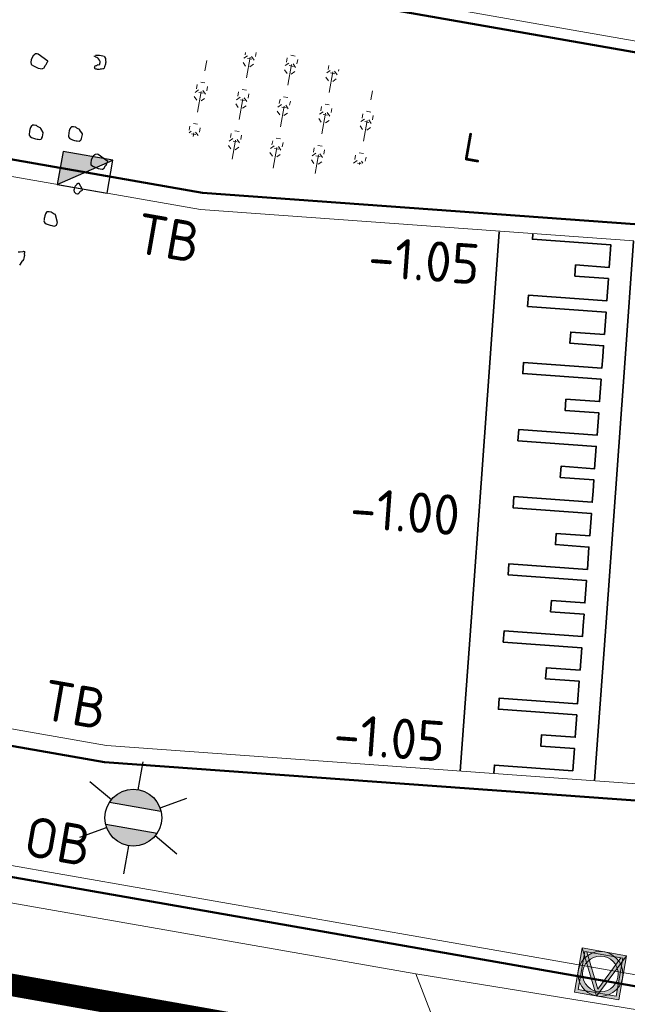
# Model space of a CAD drawing. Header units: metres. Extents: x 2514 to 227642, y 1683 to 852646.
# Tile 137 of 256: x 113755.95 to 113761.36, y 426373.46 to 426382.24. Entities that reach past the tile are written whole.
import ezdxf
from ezdxf.enums import TextEntityAlignment as Align
from ezdxf.lldxf.tags import DXFTag

# ---------------------------------------------------------------- set-up
doc = ezdxf.new("R2010")
doc.units = ezdxf.units.M
doc.linetypes.add('XX-CENTER', pattern=[8, 5, -1, 1, -1])
for name, color, linetype, lineweight in [('B-WE-KG-GRENS_PERCEEL-GV', 252, 'KG-PERCEEL', 18), ('N-WE-GR-BOOM-S', 94, 'Continuous', 25), ('N-WE-GR-HEESTER-S', 94, 'Continuous', 13), ('N-WE-IE-MEUBILAIR_WEGMEUBILAIR_LICHTMAST-S', 7, 'Continuous', 25), ('N-WE-IE-MEUBILAIR_WEGMEUBILAIR_VERKEERSBORD-S', 7, 'Continuous', 9), ('N-WE-KG-WERKGRENS-G', 7, 'XX-CENTER', 35), ('N-WE-RI-HWA_KOLK-S', 150, 'Continuous', 25), ('N-WE-VH-DREMPEL_BESTRAAT-G', 1, 'Continuous', 35), ('N-WE-VH-KANTOPSLUITING-T18', 1, 'Continuous', 18), ('N-WE-VH-KANTOPSLUITING_ACHTERKANTBAND-G', 1, 'Continuous', 50), ('N-WE-VH-KANTOPSLUITING_OPSLUITBAND_100X200-G', 1, 'Continuous', 18), ('N-WE-VH-KANTOPSLUITING_TROTTOIRBAND_130 150-G', 2, 'Continuous', 13), ('N-WE-VH-NAP-T18', 1, 'Continuous', 18)]:
    doc.layers.add(name, color=color, linetype=linetype, lineweight=lineweight)
doc.styles.add('ISO', font='NLCS-ISO.ttf')
doc.styles.add('NLCS-ISO', font='NLCS-ISO.ttf', dxfattribs={"height": 1.8})
doc.styles.add('NLCS-ISO-M200-T18', font='NLCS-ISO.ttf', dxfattribs={"height": 0.36})
doc.styles.get("Standard").update_dxf_attribs({"font": 'romans'})
tags = doc.linetypes.add('KG-PERCEEL', pattern='A,5.5,-2,["P",Standard,S=1.8,R=0,X=-0.5,Y=-0.9],-2,5.5,-2,[5,NLCS.SHX,S=0.75,R=0,X=0,Y=0],-2', length=19).pattern_tags.tags
tags[6] = DXFTag(74, 10)

# ---------------------------------------------------------------- blocks, each defined once
blk = doc.blocks.new('SGR-BOOM_11')
at = {"flags": 128}
for points in [[(4.170164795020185, 0.4556706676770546), (4.244369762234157, 0.4681085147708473), (4.275460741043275, 0.4681085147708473), (4.306347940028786, 0.4681085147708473), (4.325008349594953, 0.4681085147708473), (4.337438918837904, 0.4556706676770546), (4.355895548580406, 0.4308022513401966), (4.3620962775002, 0.3939035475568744), (4.374541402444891, 0.369027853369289), (4.374541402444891, 0.3503747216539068), (4.374541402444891, 0.3317215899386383), (4.368326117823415, 0.2823923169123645), (4.3620962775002, 0.2575166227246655), (4.355895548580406, 0.2450787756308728), (4.343450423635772, 0.238863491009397), (4.318778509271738, 0.2326482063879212), (4.300118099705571, 0.2264256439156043), (4.287891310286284, 0.2206251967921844), (4.28169058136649, 0.2206251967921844), (4.275460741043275, 0.2144026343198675), (4.2692454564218, 0.2144026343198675), (4.263030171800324, 0.2144026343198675), (4.256800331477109, 0.2144026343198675), (4.250599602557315, 0.2144026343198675), (4.238372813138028, 0.2144026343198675), (4.232142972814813, 0.2144026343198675), (4.225913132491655, 0.2144026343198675), (4.219712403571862, 0.2144026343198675), (4.207281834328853, 0.2144026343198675), (4.201051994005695, 0.2206251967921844), (4.201051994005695, 0.2264256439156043), (4.19482215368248, 0.238863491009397), (4.19482215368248, 0.2450787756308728), (4.19482215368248, 0.2575166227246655), (4.201051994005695, 0.2699544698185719), (4.213482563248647, 0.2761697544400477), (4.219712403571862, 0.2761697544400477), (4.225913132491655, 0.2823923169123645), (4.238372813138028, 0.2948301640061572), (4.250599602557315, 0.301045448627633), (4.263030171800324, 0.301045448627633), (4.275460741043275, 0.3072607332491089), (4.275460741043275, 0.3134832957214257), (4.275460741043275, 0.3196985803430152), (4.275460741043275, 0.3317215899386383), (4.275460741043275, 0.3379368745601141), (4.275460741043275, 0.344159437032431), (4.275460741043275, 0.3628125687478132), (4.256800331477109, 0.3814657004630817), (4.238372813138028, 0.4001188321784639), (4.219712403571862, 0.4125566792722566), (4.201051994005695, 0.4187792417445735), (4.182595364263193, 0.4249945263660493), (4.170164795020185, 0.4308022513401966), (4.163949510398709, 0.4308022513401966), (4.157734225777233, 0.4308022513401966), (4.157734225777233, 0.4370175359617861), (4.157734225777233, 0.4432328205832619)], [(3.424185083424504, -3.233377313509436), (3.455072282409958, -3.22716202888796), (3.510835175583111, -3.214724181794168), (3.510835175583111, -3.208916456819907), (3.529481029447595, -3.208916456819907), (3.535710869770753, -3.233377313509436), (3.535710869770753, -3.252030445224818), (3.541926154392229, -3.276906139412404), (3.541926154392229, -3.295559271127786), (3.541926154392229, -3.326235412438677), (3.535710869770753, -3.351103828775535), (3.529481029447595, -3.369764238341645), (3.529481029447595, -3.375979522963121), (3.517050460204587, -3.394632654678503), (3.487415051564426, -3.466763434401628)]]:
    blk.add_lwpolyline(points, dxfattribs=at)
for points in [[(3.35434682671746, 0.2073576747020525), (3.162415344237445, 0.3002157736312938), (3.143754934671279, 0.3002157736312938), (3.112867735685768, 0.294000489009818), (3.106652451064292, 0.2815626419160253), (3.08177675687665, 0.2566869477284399), (3.06333468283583, 0.2073576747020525), (3.057119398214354, 0.1762666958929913), (3.057119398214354, 0.1327378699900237), (3.069549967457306, 0.09584644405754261), (3.119083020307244, 0.07719331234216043), (3.168616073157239, 0.06475546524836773), (3.205733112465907, 0.05231761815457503), (3.279938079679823, 0.05231761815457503), (3.286153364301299, 0.05853290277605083), (3.311029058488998, 0.07719331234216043), (3.317244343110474, 0.08962388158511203), (3.32345962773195, 0.1203000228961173), (3.335686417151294, 0.1389604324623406), (3.34190170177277, 0.1700514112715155), (3.348116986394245, 0.188704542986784), (3.35434682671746, 0.2011423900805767), (3.35434682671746, 0.2073576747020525)], [(4.185914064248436, -0.9670545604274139), (4.130165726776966, -0.9048726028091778), (4.130165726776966, -0.8990648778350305), (4.105304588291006, -0.892849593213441), (4.068187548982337, -0.8804117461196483), (4.04952713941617, -0.8679738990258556), (4.043530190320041, -0.8679738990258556), (4.037300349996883, -0.8679738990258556), (4.006209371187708, -0.8679738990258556), (3.975322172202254, -0.8741891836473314), (3.969121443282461, -0.8741891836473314), (3.969121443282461, -0.8804117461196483), (3.962891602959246, -0.8866270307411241), (3.950461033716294, -0.9173031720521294), (3.944449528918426, -0.9546167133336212), (3.944449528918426, -0.9857076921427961), (3.944449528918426, -1.004360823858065), (3.944449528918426, -1.028821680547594), (3.944449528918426, -1.041252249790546), (3.950461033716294, -1.059912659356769), (3.969121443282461, -1.078565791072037), (3.993982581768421, -1.09100363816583), (4.03109962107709, -1.097218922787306), (4.068187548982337, -1.103434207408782), (4.099074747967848, -1.103434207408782), (4.117735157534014, -1.103434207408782), (4.148622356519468, -1.103434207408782), (4.167268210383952, -1.09100363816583), (4.173483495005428, -1.084781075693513), (4.179713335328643, -1.078565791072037), (4.179713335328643, -1.066127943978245), (4.185914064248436, -1.047474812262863), (4.185914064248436, -0.9732698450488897), (4.185914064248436, -0.9670545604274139)], [(3.492393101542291, -1.059912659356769), (3.436630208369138, -0.9981455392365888), (3.436630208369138, -0.9919229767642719), (3.411754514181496, -0.9857076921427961), (3.374652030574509, -0.9732698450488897), (3.356006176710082, -0.960831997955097), (3.349776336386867, -0.960831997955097), (3.343561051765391, -0.960831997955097), (3.31268840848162, -0.960831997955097), (3.281801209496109, -0.9670545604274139), (3.275571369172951, -0.9670545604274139), (3.275571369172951, -0.9732698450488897), (3.269356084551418, -0.9794851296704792), (3.256925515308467, -1.010161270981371), (3.250710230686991, -1.047474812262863), (3.250710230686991, -1.078565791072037), (3.250710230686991, -1.097218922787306), (3.250710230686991, -1.121679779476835), (3.250710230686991, -1.134110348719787), (3.256925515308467, -1.15277075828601), (3.275571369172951, -1.171423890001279), (3.300243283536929, -1.183861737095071), (3.33754954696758, -1.190077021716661), (3.374652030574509, -1.196292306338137), (3.40553922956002, -1.196292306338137), (3.424185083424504, -1.196292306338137), (3.455072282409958, -1.196292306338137), (3.473732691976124, -1.183861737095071), (3.4799479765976, -1.177639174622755), (3.486163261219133, -1.171423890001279), (3.486163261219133, -1.158986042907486), (3.492393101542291, -1.140332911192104), (3.492393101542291, -1.066127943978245), (3.492393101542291, -1.059912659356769)], [(4.71632383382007, -1.371237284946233), (4.524392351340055, -1.27837190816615), (4.505731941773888, -1.27837190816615), (4.474859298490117, -1.284594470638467), (4.468644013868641, -1.297032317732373), (4.443768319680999, -1.321900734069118), (4.425326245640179, -1.371237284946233), (4.419096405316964, -1.402328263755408), (4.419096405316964, -1.445849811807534), (4.431323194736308, -1.482748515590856), (4.481074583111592, -1.501401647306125), (4.530622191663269, -1.513839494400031), (4.567710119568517, -1.526277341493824), (4.64191508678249, -1.526277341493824), (4.648144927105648, -1.520054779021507), (4.673006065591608, -1.501401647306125), (4.679235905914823, -1.488963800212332), (4.685232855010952, -1.458287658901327), (4.697677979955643, -1.439634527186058), (4.703893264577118, -1.408543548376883), (4.710123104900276, -1.389890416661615), (4.71632383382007, -1.377452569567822), (4.71632383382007, -1.371237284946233)], [(4.358777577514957, -1.939994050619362), (4.282913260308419, -1.845476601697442), (4.276712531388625, -1.845476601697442), (4.270482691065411, -1.845476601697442), (4.258052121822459, -1.851691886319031), (4.251822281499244, -1.857914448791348), (4.239391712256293, -1.86993018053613), (4.239391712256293, -1.876152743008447), (4.227164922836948, -1.894805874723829), (4.220949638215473, -1.907243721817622), (4.214734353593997, -1.932112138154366), (4.208504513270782, -1.963203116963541), (4.208504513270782, -1.981448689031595), (4.220949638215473, -2.006317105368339), (4.233190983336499, -2.018754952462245), (4.251822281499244, -2.031192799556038), (4.282913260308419, -2.031192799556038), (4.288939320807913, -2.031192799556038), (4.307599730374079, -2.018754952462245), (4.307599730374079, -2.012539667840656), (4.313800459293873, -2.006317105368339), (4.320030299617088, -1.993886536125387), (4.320030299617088, -1.987663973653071), (4.326245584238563, -1.975226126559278), (4.358777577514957, -1.952431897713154), (4.358777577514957, -1.946209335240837), (4.358777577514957, -1.939994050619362)], [(4.018639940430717, -2.595801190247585), (3.962891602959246, -2.471852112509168), (3.962891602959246, -2.465636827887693), (3.93823424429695, -2.459421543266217), (3.900913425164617, -2.44698369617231), (3.882471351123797, -2.434545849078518), (3.876256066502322, -2.434545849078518), (3.870040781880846, -2.434545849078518), (3.839153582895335, -2.434545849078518), (3.808062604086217, -2.440761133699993), (3.801847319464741, -2.440761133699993), (3.801847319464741, -2.44698369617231), (3.795835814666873, -2.4531989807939), (3.783390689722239, -2.484289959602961), (3.777175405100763, -2.521188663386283), (3.777175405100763, -2.552279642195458), (3.777175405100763, -2.570932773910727), (3.777175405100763, -2.595801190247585), (3.777175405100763, -2.608239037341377), (3.783390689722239, -2.62647733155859), (3.801847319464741, -2.645137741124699), (3.826708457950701, -2.657568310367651), (3.86382549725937, -2.663790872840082), (3.900913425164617, -2.670006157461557), (3.932004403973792, -2.670006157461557), (3.950461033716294, -2.670006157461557), (3.981552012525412, -2.670006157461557), (4.000008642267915, -2.657568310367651), (4.006209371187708, -2.651353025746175), (4.012439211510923, -2.645137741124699), (4.012439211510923, -2.632699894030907), (4.018639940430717, -2.614046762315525), (4.018639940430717, -2.602023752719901), (4.018639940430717, -2.595801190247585)]]:
    blk.add_lwpolyline(points, close=True, dxfattribs=at)
blk = doc.blocks.new('SGR-HEESTERS-SO')
at = {"ltscale": 0.1}
h = blk.add_hatch(dxfattribs=at)
h.set_pattern_fill('GR-HEESTERS', color=256, scale=0.1, style=0, pattern_type=2)
h.set_pattern_definition([(0, (-2.018678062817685, -1.134114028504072), (0, 0.75), [0.07663900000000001, -0.6733610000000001]), (45, (-1.942038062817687, -1.134114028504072), (4.440892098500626e-17, 0.7499998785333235), [0.078192, -0.9824680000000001]), (90, (-1.886748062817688, -1.078824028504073), (-0.75, 4.592425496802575e-17), [0.07663900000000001, -0.6733610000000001]), (135, (-1.886748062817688, -1.002184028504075), (-0.7499998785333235, 4.440892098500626e-17), [0.078192, -0.9824680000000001]), (180, (-1.942038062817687, -0.9468940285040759), (-9.184850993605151e-17, -0.75), [0.07663900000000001, -0.6733610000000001]), (225, (-2.018678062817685, -0.9468940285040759), (-1.332267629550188e-16, -0.7499998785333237), [0.078192, -0.9824680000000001]), (270, (-2.073968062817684, -1.002184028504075), (0.75, -1.377727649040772e-16), [0.07663900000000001, -0.6733610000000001]), (315, (-2.073968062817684, -1.078824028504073), (0.7499998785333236, -1.776356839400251e-16), [0.078192, -0.9824680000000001]), (90, (-1.980358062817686, -1.227004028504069), (-0.75, 4.592425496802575e-17), [0.3744400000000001, -0.37546])])
edge = h.paths.add_edge_path()
edge.add_ellipse((0, 0), major_axis=(1.980358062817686, 0), ratio=0.5254120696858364, start_angle=0, end_angle=360, ccw=False)
at = {"ltscale": 0.1, "style": 'NLCS-ISO'}
blk.add_attdef('TYPE', text='', height=0.5, dxfattribs=at).set_placement((3.470943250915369, -0.01606055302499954), align=Align.MIDDLE_CENTER)
blk = doc.blocks.new('N-SIE-WEG_VERKEERSBORD_ROND-SO')
h = blk.add_hatch(color=256)
h.dxf.hatch_style = 1
h.paths.add_polyline_path([(-1, 0, 1), (1, 0, 1)])
h.paths.add_polyline_path([(0.7957889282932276, 0, -1), (-0.7957889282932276, 0, -1)], flags=16)
h = blk.add_hatch(color=256)
h.dxf.hatch_style = 1
h.paths.add_polyline_path([(-0.7726747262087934, 0.8595052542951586), (-0.5111269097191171, 0.8595052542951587, -0.1349339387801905), (0, 1), (-1, 1), (-0.7999999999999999, 0.6, -0.03799421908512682), (-0.699995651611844, 0.7141471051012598)])
h = blk.add_hatch(color=256)
h.dxf.hatch_style = 1
h.paths.add_polyline_path([(-0.8595052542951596, 0.719010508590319), (-1, 1), (-1, 0, -0.1349339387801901), (-0.8595052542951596, 0.5111269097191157)])
h = blk.add_hatch(color=256)
h.dxf.hatch_style = 1
h.paths.add_polyline_path([(0.7726747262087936, 0.8595052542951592), (0.699995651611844, 0.71414710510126, -0.03799421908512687), (0.7999999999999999, 0.6), (1, 1), (0, 1, -0.1349339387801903), (0.5111269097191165, 0.8595052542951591)])
h = blk.add_hatch(color=256)
h.dxf.hatch_style = 1
h.paths.add_polyline_path([(0.8595052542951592, 0.5111269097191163, -0.1349339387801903), (1, 0), (1, 1), (0.8595052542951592, 0.7190105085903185)])
h = blk.add_hatch(color=256)
h.dxf.hatch_style = 1
h.paths.add_polyline_path([(-0.1056260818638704, -0.7887478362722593, 0.06666054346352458), (0.1056260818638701, -0.7887478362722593), (0.6943739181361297, 0.3887478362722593, 0.0503175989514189), (0.6027287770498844, 0.5196133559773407), (-3.885780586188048e-16, -0.6858441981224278), (-0.6027287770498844, 0.5196133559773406, 0.0503175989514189), (-0.6943739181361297, 0.3887478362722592)])
h = blk.add_hatch(color=256)
h.dxf.hatch_style = 1
h.paths.add_polyline_path([(0, -1, -0.1349339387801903), (-0.5111269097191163, -0.8595052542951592), (-0.8595052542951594, -0.8595052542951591), (-0.8595052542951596, -0.5111269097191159, -0.1349339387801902), (-1, 0), (-1, -0.9999999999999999)])
h = blk.add_hatch(color=256)
h.dxf.hatch_style = 1
h.paths.add_polyline_path([(0.8595052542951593, -0.8595052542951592), (0.5111269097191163, -0.8595052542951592, -0.1349339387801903), (0, -1), (1, -1), (1, 0, -0.1349339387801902), (0.8595052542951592, -0.5111269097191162)])
for points in [[(-1, -0.9999999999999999), (1, -1), (1, 1), (-1, 1)], [(-0.8595052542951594, -0.8595052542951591), (0.8595052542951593, -0.8595052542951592), (0.8595052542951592, 0.8595052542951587), (-0.8595052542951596, 0.8595052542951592)]]:
    blk.add_lwpolyline(points, close=True)
at = {"flags": 128}
for points in [[(-1, 1), (-1.83697019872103e-16, -1), (1, 1)], [(-0.7726747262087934, 0.8595052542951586), (-3.33066907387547e-16, -0.6858441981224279), (0.7726747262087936, 0.8595052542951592)]]:
    blk.add_lwpolyline(points, close=True, dxfattribs=at)
for radius in [1, 0.7957889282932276]:
    blk.add_circle((0, 0), radius)
at = {"lineweight": 30, "flags": 104}
blk.add_attdef('bordgegevens', text='', height=1.8, dxfattribs=at).set_placement((2.208614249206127, 3.210457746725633), align=Align.TOP_LEFT)
blk = doc.blocks.new('N-SRI-KOLK_TROTTOIR-SO')
blk.add_hatch(color=256).paths.add_polyline_path([(1.125000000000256, 1.499999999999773), (-1.124999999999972, 1.499999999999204), (-1.124999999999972, 5.684341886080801e-13)])
blk.add_line((-1.124999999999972, 0), (1.124999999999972, 1.499999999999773))
at = {"flags": 128}
blk.add_lwpolyline([(-1.124999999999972, 0), (1.124999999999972, 0), (1.124999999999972, 1.499999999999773), (-1.124999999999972, 1.499999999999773)], close=True, dxfattribs=at)
blk = doc.blocks.new('N-SIE-WEG_LICHTMAST-SO')
h = blk.add_hatch(color=256)
h.paths.add_polyline_path([(1.162672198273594, 0.5, 0.6585046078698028), (-1.162672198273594, 0.5)])
h.paths.add_polyline_path([(-1.162672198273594, -0.5, 0.6585046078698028), (1.162672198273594, -0.5)])
at = {"flags": 128}
for points in [[(8.349587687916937e-10, 1.265625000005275), (1.669846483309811e-09, 2.53125000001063)], [(-2.192125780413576, 1.265625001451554), (-1.096064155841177, 0.6328125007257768)], [(1.096064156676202, 0.6328124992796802), (2.192125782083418, 1.26562499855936)], [(-1.162672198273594, 0.5), (1.162672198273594, 0.5)], [(-2.192125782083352, -1.26562499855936), (-1.096064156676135, -0.6328124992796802)], [(-1.162672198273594, -0.5), (1.162672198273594, -0.5)], [(2.192125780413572, -1.265625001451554), (1.096064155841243, -0.6328125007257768)], [(-8.349587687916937e-10, -1.265625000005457), (-1.669775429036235e-09, -2.53125000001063)]]:
    blk.add_lwpolyline(points, dxfattribs=at)
at = {"ltscale": 0.5}
blk.add_circle((0, 0), 1.265625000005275, dxfattribs=at)
at = {"style": 'NLCS-ISO'}
blk.add_attdef('TYPE', text='', height=1.8, dxfattribs=at).set_placement((1.669846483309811e-09, 2.53125000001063), align=Align.BOTTOM_CENTER)

msp = doc.modelspace()

# ---------------------------------------------------------------- linework, layer by layer
at = {"layer": 'B-WE-KG-GRENS_PERCEEL-GV', "ltscale": 0.2}
for points in [[(113759.4760000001, 426373.7340000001), (113743.0580000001, 426376.6150000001)], [(113769.0170000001, 426372.1850000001), (113759.4760000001, 426373.7340000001), (113759.9260000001, 426372.5630000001), (113760.3800000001, 426371.5700000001), (113760.7100000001, 426370.6010000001), (113760.6680000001, 426369.3800000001), (113760.4580000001, 426367.9070000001)]]:
    msp.add_lwpolyline(points, dxfattribs=at)
at = {"layer": 'N-WE-KG-WERKGRENS-G', "ltscale": 0.5, "const_width": 0.2, "flags": 128}
msp.add_lwpolyline([(113683.8273846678, 426386.4117213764), (113761.0730048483, 426372.7146898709), (113733.5084372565, 426295.834147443, -0.4608255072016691), (113724.8554577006, 426292.5484984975), (113668.332468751, 426303.7122705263, -0.3063593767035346), (113663.3273392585, 426308.7592396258)], format="xyb", close=True, dxfattribs=at)
at = {"layer": 'N-WE-VH-DREMPEL_BESTRAAT-G'}
for points in [[(113759.8698081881, 426375.5424560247), (113759.9690977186, 426376.9138553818), (113760.0557510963, 426378.1107226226), (113760.142404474, 426379.3075898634), (113760.2177936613, 426380.3488747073)], [(113760.5170975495, 426380.3284140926), (113760.5138324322, 426380.2833158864), (113761.2120049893, 426380.2327680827), (113761.1975627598, 426380.0332902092), (113760.8983459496, 426380.0549535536), (113760.8911248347, 426379.9552146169), (113761.190341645, 426379.9335512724), (113761.1758994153, 426379.734073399), (113760.4777268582, 426379.7846212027), (113760.4705057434, 426379.684882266), (113761.1686783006, 426379.6343344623), (113761.1542360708, 426379.4348565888), (113760.8550192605, 426379.4565199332), (113760.8477981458, 426379.3567809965), (113761.147014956, 426379.335117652), (113761.1397938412, 426379.2353787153), (113761.1325727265, 426379.1356397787), (113760.4344001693, 426379.1861875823), (113760.4271790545, 426379.0864486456), (113761.1253516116, 426379.0359008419), (113761.1109093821, 426378.8364229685), (113760.8116925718, 426378.8580863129), (113760.804471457, 426378.7583473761), (113761.1036882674, 426378.7366840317), (113761.0892460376, 426378.5372061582), (113760.3910734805, 426378.5877539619), (113760.3838523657, 426378.4880150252), (113761.0820249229, 426378.4374672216), (113761.0675826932, 426378.237989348), (113760.768365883, 426378.2596526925), (113760.7611447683, 426378.1599137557), (113761.0603615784, 426378.1382504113), (113761.0531404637, 426378.0385114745), (113761.0459193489, 426377.9387725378), (113760.3477467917, 426377.9893203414), (113760.3405256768, 426377.8895814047), (113761.038698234, 426377.8390336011), (113761.0242560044, 426377.6395557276), (113760.7250391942, 426377.6612190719), (113760.7178180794, 426377.5614801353), (113761.0170348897, 426377.5398167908), (113761.00259266, 426377.3403389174), (113760.3044201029, 426377.3908867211), (113760.297198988, 426377.2911477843), (113760.9953715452, 426377.2405999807), (113760.9809293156, 426377.0411221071), (113760.6817125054, 426377.0627854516), (113760.6744913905, 426376.9630465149), (113760.9737082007, 426376.9413831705), (113760.9664870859, 426376.8416442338), (113760.9592659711, 426376.741905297), (113760.261093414, 426376.7924531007), (113760.2538722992, 426376.6927141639), (113760.9520448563, 426376.6421663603), (113760.9376026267, 426376.4426884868), (113760.6383858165, 426376.4643518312), (113760.6311647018, 426376.3646128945), (113760.930381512, 426376.34294955), (113760.9159392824, 426376.1434716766), (113760.2177667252, 426376.1940194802), (113760.2105456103, 426376.0942805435), (113760.9087181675, 426376.0437327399), (113760.8942759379, 426375.8442548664), (113760.5950591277, 426375.8659182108), (113760.5878380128, 426375.7661792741), (113760.8870548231, 426375.7445159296), (113760.8726125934, 426375.5450380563), (113760.1744400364, 426375.5955858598), (113760.1690249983, 426375.5207926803)], [(113761.0666754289, 426375.455802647), (113761.1659649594, 426376.8272020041), (113761.2526183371, 426378.024069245), (113761.3392717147, 426379.2209364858), (113761.4150092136, 426380.2670322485)]]:
    msp.add_lwpolyline(points, dxfattribs=at)
at = {"layer": 'N-WE-VH-KANTOPSLUITING_ACHTERKANTBAND-G'}
msp.add_line((113683.2641872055, 426387.3366879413), (113762.8155297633, 426373.3812771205), dxfattribs=at)
at = {"layer": 'N-WE-VH-KANTOPSLUITING_ACHTERKANTBAND-G', "ltscale": 0.2}
msp.add_lwpolyline([(113777.2802525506, 426379.2697449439), (113757.5758961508, 426380.6966510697), (113752.5928803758, 426381.5708039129, -0.414213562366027), (113752.3492290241, 426381.9181279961), (113752.6429684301, 426383.5925583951), (113693.24992763, 426394.0116695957), (113692.956188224, 426392.3372391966, -0.4142135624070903), (113692.6088641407, 426392.0935878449), (113692.1087160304, 426392.18132706), (113672.7635651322, 426397.6047638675)], format="xyb", dxfattribs=at)
for points in [[(113762.3337179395, 426375.2136759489), (113756.7010295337, 426375.621483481), (113709.5922862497, 426383.8856037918)], [(113752.6256896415, 426383.4940624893), (113761.8971576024, 426381.8676016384), (113761.6401115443, 426380.4023377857)]]:
    msp.add_lwpolyline(points, dxfattribs=at)
at = {"layer": 'N-WE-VH-KANTOPSLUITING_OPSLUITBAND_100X200-G', "ltscale": 0.2}
msp.add_line((113683.2907096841, 426387.4335622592), (113762.8506516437, 426373.4766428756), dxfattribs=at)
at = {"layer": 'N-WE-VH-KANTOPSLUITING_OPSLUITBAND_100X200-G', "ltscale": 0.2, "flags": 128}
msp.add_lwpolyline([(113752.6429684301, 426383.5925583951), (113762.0129322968, 426381.9488187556), (113761.7403650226, 426380.395077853)], dxfattribs=at)
at = {"layer": 'N-WE-VH-KANTOPSLUITING_TROTTOIRBAND_130 150-G', "ltscale": 0.2}
msp.add_lwpolyline([(113752.429431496, 426383.2434301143), (113752.2014851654, 426381.944046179, 0.4142135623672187), (113752.5669621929, 426381.4230600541), (113757.5574727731, 426380.5475924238), (113761.4150966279, 426380.268239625)], format="xyb", dxfattribs=at)
msp.add_lwpolyline([(113762.3445496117, 426375.363284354), (113756.7194517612, 426375.7705423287), (113746.3684217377, 426377.5863869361)], dxfattribs=at)

# ---------------------------------------------------------------- block references
at = {"layer": 'N-WE-GR-BOOM-S', "ltscale": 0.2, "xscale": 0.5, "yscale": 0.5, "rotation": 350.0500476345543}
msp.add_blockref('SGR-BOOM_11', (113754.5269639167, 426382.0600515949), dxfattribs=at)
at = {"layer": 'N-WE-GR-HEESTER-S', "xscale": 0.5, "yscale": 0.5, "zscale": 0.5, "rotation": 350.0135621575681}
msp.add_blockref('SGR-HEESTERS-SO', (113758.2823935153, 426381.4103370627), dxfattribs=at).add_auto_attribs({'TYPE': 'L'})
at = {"layer": 'N-WE-IE-MEUBILAIR_WEGMEUBILAIR_LICHTMAST-S', "xscale": 0.2, "yscale": 0.2, "zscale": 0.2, "rotation": 350.1566500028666}
msp.add_blockref('N-SIE-WEG_LICHTMAST-SO', (113756.958320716, 426375.1268415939), dxfattribs=at)
at = {"layer": 'N-WE-IE-MEUBILAIR_WEGMEUBILAIR_VERKEERSBORD-S', "ltscale": 0.2, "xscale": 0.2, "yscale": 0.2, "zscale": 0.2, "rotation": 350.0500476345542}
msp.add_blockref('N-SIE-WEG_VERKEERSBORD_ROND-SO', (113761.1190895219, 426373.7339249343), dxfattribs=at)
at = {"layer": 'N-WE-RI-HWA_KOLK-S', "ltscale": 0.2, "xscale": 0.2, "yscale": 0.2, "zscale": 0.2, "rotation": 350.0500476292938}
msp.add_blockref('N-SRI-KOLK_TROTTOIR-SO', (113756.5028371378, 426380.7326034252), dxfattribs=at)

# ---------------------------------------------------------------- texts
at = {"layer": 'N-WE-VH-KANTOPSLUITING-T18', "style": 'NLCS-ISO-M200-T18'}
for s, p in [('TB', (113756.9611667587, 426380.16699014)), ('TB', (113756.1291859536, 426376.007009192)), ('OB', (113755.9667624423, 426374.7916917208))]:
    msp.add_text(s, height=0.36, rotation=350.0500476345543, dxfattribs=at).set_placement(p)
at = {"layer": 'N-WE-VH-NAP-T18', "style": 'ISO'}
for s, p in [('-1.05', (113759.0407487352, 426379.9499146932)), ('-1.00', (113758.87870617, 426377.7117626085)), ('-1.05', (113758.7327585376, 426375.6959157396))]:
    msp.add_text(s, height=0.36, rotation=355.8590017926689, dxfattribs=at).set_placement(p)

doc.saveas('drawing.dxf')
